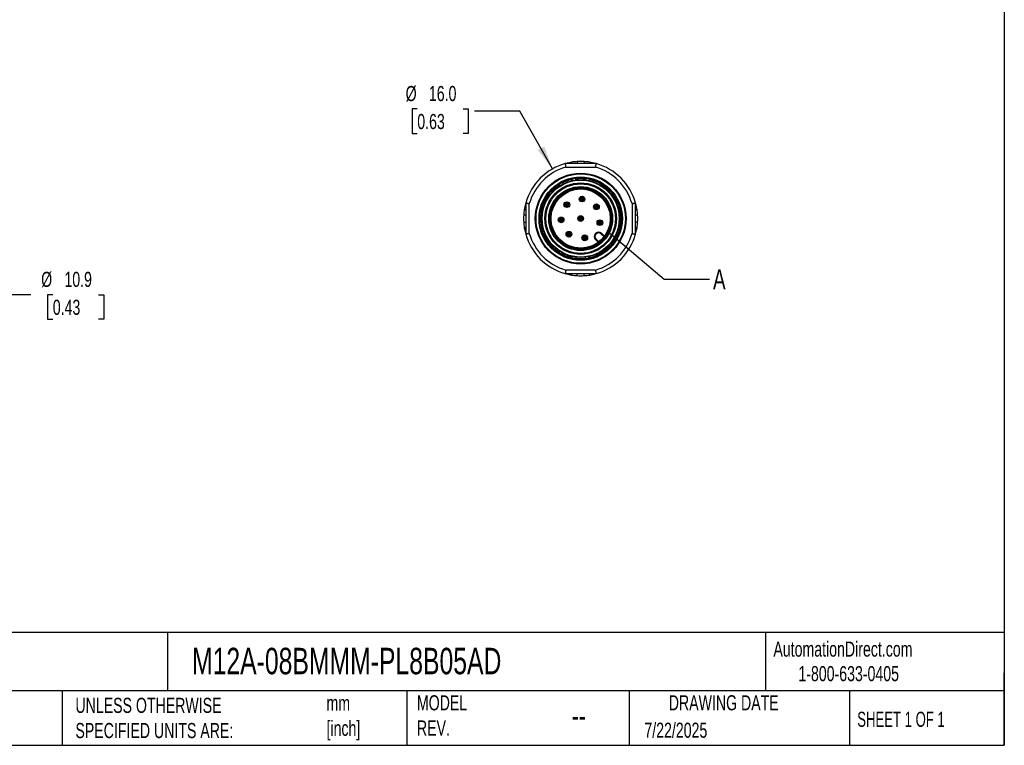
# Model space of a CAD drawing. Header units: millimetres. Extents: x 6 to 273, y 6 to 210.
# Tile 10 of 14: x 135 to 273, y 6 to 108. Entities that reach past the tile are written whole.
import ezdxf

# ---------------------------------------------------------------- set-up
doc = ezdxf.new("R2010")
doc.units = ezdxf.units.MM
doc.linetypes.add('SLD-Solid', pattern=[0])
doc.layers.add('DIMENSIONS', color=140, linetype='SLD-Solid', lineweight=25)
doc.layers.add('TEXT', color=140, linetype='SLD-Solid', lineweight=25)
doc.layers.add('HATCH', color=6, linetype='SLD-Solid')
doc.styles.add('SLDTEXTSTYLE0', font='TXT', dxfattribs={"width": 0.7})
doc.styles.add('SLDTEXTSTYLE1', font='TXT', dxfattribs={"width": 0.65})
doc.dimstyles.new('SLDDIMSTYLE1', dxfattribs={"dimtxt": 2.158008, "dimasz": 3.302, "dimexe": 0, "dimexo": 0.0625, "dimgap": 0.539502, "dimtad": 0, "dimtih": 1, "dimtoh": 1, "dimdec": 1, "dimrnd": 1e-09, "dimzin": 12, "dimdsep": 46, "dimtxsty": 'SLDTEXTSTYLE0', "dimsah": 1, "dimcen": 0.09, "dimadec": 0, "dimazin": 3, "dimtfac": 1, "dimtdec": 1, "dimtofl": 0, "dimtmove": 0, "dimatfit": 3, "dimfxl": 0, "dimfrac": 2, "dimtolj": 1, "dimtzin": 12, "dimarcsym": 0})
doc.dimstyles.new('SLDDIMSTYLE3', dxfattribs={"dimtxt": 2.158008, "dimasz": 3.302, "dimexe": 0, "dimexo": 0.0625, "dimgap": 0.539502, "dimtad": 0, "dimtih": 1, "dimtoh": 1, "dimdec": 1, "dimrnd": 1e-09, "dimzin": 4, "dimdsep": 46, "dimtxsty": 'SLDTEXTSTYLE0', "dimsah": 1, "dimcen": 0, "dimadec": 0, "dimazin": 1, "dimtfac": 1, "dimtdec": 1, "dimtofl": 0, "dimtmove": 0, "dimatfit": 3, "dimfxl": 0, "dimfrac": 2, "dimtolj": 1, "dimtzin": 12, "dimarcsym": 0})
doc.dimstyles.new('SLDDIMSTYLE4', dxfattribs={"dimtxt": 0.18, "dimasz": 3.302, "dimexe": 0, "dimexo": 0.0625, "dimgap": 0, "dimtad": 0, "dimtih": 1, "dimtoh": 1, "dimdec": 0, "dimrnd": 1e-09, "dimzin": 0, "dimdsep": 46, "dimtxsty": 'Standard', "dimblk1": 'NONE', "dimblk2": 'NONE', "dimsah": 1, "dimcen": 0.09, "dimadec": 0, "dimazin": 0, "dimtfac": 3.302, "dimtdec": 0, "dimtofl": 0, "dimtmove": 0, "dimatfit": 3, "dimldrblk": 'NONE', "dimfxl": 0, "dimfrac": 2, "dimtolj": 1, "dimtzin": 0, "dimarcsym": 0})

# ---------------------------------------------------------------- blocks, each defined once
blk = doc.blocks.new('_D_3')
at = {"layer": 'DIMENSIONS'}
for p, q in [((117.93, 85.55), (133.45, 85.55)), ((130.27, 85.55), (130.27, 74.65)), ((117.93, 74.65), (133.45, 74.65)), ((130.27, 69.44), (130.27, 74.65)), ((136.62, 69.44), (130.27, 69.44)), ((139.7, 69.44), (138.98, 69.44)), ((138.98, 69.44), (138.98, 66.01)), ((146.12, 69.44), (146.84, 69.44)), ((146.84, 69.44), (146.84, 66.01)), ((138.98, 66.01), (139.7, 66.01)), ((146.84, 66.01), (146.12, 66.01))]:
    blk.add_line(p, q, dxfattribs=at)
for points in [[(130.27, 85.55), (129.77, 82.25), (130.78, 82.25)], [(130.27, 74.65), (130.78, 77.95), (129.77, 77.95)]]:
    blk.add_solid(points, dxfattribs=at)
at = {"layer": 'DIMENSIONS', "char_height": 2.117, "attachment_point": 1, "style": 'SLDTEXTSTYLE0'}
for s, insert in [('%%c', (138.07, 72.65)), ('10.9', (141.33, 72.65)), ('0.43', (139.7, 68.74))]:
    blk.add_mtext(s, dxfattribs=dict(at, insert=insert))
blk = doc.blocks.new('_D_5')
at = {"layer": 'DIMENSIONS'}
for p, q in [((190.78, 95.45), (190.06, 95.45)), ((190.06, 95.45), (190.06, 92.02)), ((197.19, 95.45), (197.92, 95.45)), ((197.92, 95.45), (197.92, 92.02)), ((205.17, 95.15), (198.82, 95.15)), ((209.74, 87.07), (205.17, 95.15)), ((190.06, 92.02), (190.78, 92.02)), ((197.92, 92.02), (197.19, 92.02))]:
    blk.add_line(p, q, dxfattribs=at)
blk.add_solid([(209.74, 87.07), (208.56, 90.19), (207.68, 89.69)], dxfattribs=at)
at = {"layer": 'DIMENSIONS', "char_height": 2.117, "attachment_point": 1, "style": 'SLDTEXTSTYLE0'}
for s, insert in [('%%c', (189.15, 98.67)), ('16.0', (192.41, 98.67)), ('0.63', (190.78, 94.75))]:
    blk.add_mtext(s, dxfattribs=dict(at, insert=insert))
blk = doc.blocks.new('_None')

msp = doc.modelspace()

# ---------------------------------------------------------------- hatches: boundary and pattern name
at = {"layer": 'HATCH'}
h = msp.add_hatch(color=256, dxfattribs=at)
edge = h.paths.add_edge_path(flags=0)
edge.add_arc((213.87, 82.84), 0.4, 0, 360)
h = msp.add_hatch(color=256, dxfattribs=at)
edge = h.paths.add_edge_path(flags=0)
edge.add_arc((211.74, 82.05), 0.4, 0, 360)
h = msp.add_hatch(color=256, dxfattribs=at)
edge = h.paths.add_edge_path(flags=0)
edge.add_arc((215.88, 81.76), 0.4, 0, 360)
h = msp.add_hatch(color=256, dxfattribs=at)
edge = h.paths.add_edge_path(flags=0)
edge.add_arc((210.94, 79.91), 0.4, 0, 360)
h = msp.add_hatch(color=256, dxfattribs=at)
edge = h.paths.add_edge_path(flags=0)
edge.add_arc((213.68, 80.1), 0.4, 0, 360)
h = msp.add_hatch(color=256, dxfattribs=at)
edge = h.paths.add_edge_path(flags=0)
edge.add_arc((216.37, 79.53), 0.4, 0, 360)
h = msp.add_hatch(color=256, dxfattribs=at)
edge = h.paths.add_edge_path(flags=0)
edge.add_arc((212.03, 77.91), 0.4, 0, 360)
h = msp.add_hatch(color=256, dxfattribs=at)
edge = h.paths.add_edge_path(flags=0)
edge.add_arc((214.25, 77.41), 0.4, 0, 360)

# ---------------------------------------------------------------- linework, layer by layer
for p, q in [((215.85, 87.8), (211.51, 87.8)), ((211.58, 87.3), (215.78, 87.3)), ((212.41, 88), (212.41, 87.8)), ((213.18, 88.09), (213.18, 87.8)), ((214.18, 88.09), (214.18, 87.8)), ((214.95, 88), (214.95, 87.8)), ((213.04, 85.49), (213.02, 85.61)), ((214.34, 85.61), (214.32, 85.49)), ((210.65, 84.74), (210.7, 84.65)), ((211.24, 84.95), (211.18, 85.05)), ((212.42, 85.5), (212.44, 85.4)), ((214.93, 85.39), (214.95, 85.5)), ((209.24, 83.42), (209.34, 83.35)), ((209.71, 83.83), (209.64, 83.89)), ((217.73, 83.89), (217.64, 83.82)), ((218.03, 83.35), (218.12, 83.42)), ((205.98, 82.27), (205.98, 77.93)), ((206.48, 78), (206.48, 82.2)), ((208.38, 81.71), (208.49, 81.67)), ((208.69, 82.24), (208.59, 82.28)), ((218.78, 82.28), (218.69, 82.25)), ((218.88, 81.67), (218.99, 81.71)), ((220.88, 82.2), (220.88, 78)), ((221.38, 77.93), (221.38, 82.27)), ((205.98, 80.6), (205.7, 80.6)), ((205.78, 81.37), (205.98, 81.37)), ((219.22, 80.41), (219.1, 80.41)), ((221.38, 81.37), (221.58, 81.37)), ((221.67, 80.6), (221.38, 80.6)), ((205.7, 79.6), (205.98, 79.6)), ((205.98, 78.83), (205.78, 78.83)), ((219.1, 79.79), (219.22, 79.79)), ((221.67, 79.6), (221.38, 79.6)), ((221.58, 78.83), (221.38, 78.83)), ((208.48, 78.54), (208.38, 78.5)), ((208.59, 77.92), (208.69, 77.96)), ((215.8, 78.05), (215.73, 77.98)), ((215.8, 77.91), (215.73, 77.98)), ((215.8, 78.05), (215.87, 77.98)), ((215.87, 77.98), (215.8, 77.91)), ((216.51, 77.98), (216.58, 78.05)), ((216.95, 77.54), (216.51, 77.98)), ((217.01, 77.62), (216.58, 78.05)), ((218.68, 77.95), (218.78, 77.92)), ((218.99, 78.5), (218.88, 78.54)), ((209.32, 76.84), (209.24, 76.78)), ((209.64, 76.31), (209.73, 76.38)), ((215.73, 77.2), (215.8, 77.27)), ((215.73, 77.2), (216.16, 76.77)), ((215.8, 77.27), (216.24, 76.83)), ((217.64, 76.38), (217.73, 76.31)), ((218.12, 76.78), (218.03, 76.85)), ((210.7, 75.56), (210.65, 75.46)), ((211.18, 75.15), (211.24, 75.26)), ((212.44, 74.82), (212.42, 74.7)), ((213.02, 74.6), (213.04, 74.7)), ((214.32, 74.71), (214.34, 74.6)), ((214.95, 74.7), (214.93, 74.81)), ((211.51, 72.4), (215.85, 72.4)), ((215.78, 72.9), (211.58, 72.9)), ((212.41, 72.2), (212.41, 72.4)), ((213.18, 72.12), (213.18, 72.4)), ((214.18, 72.12), (214.18, 72.4)), ((214.95, 72.2), (214.95, 72.4))]:
    msp.add_line(p, q)
at = {"flags": 128}
for points in [[(212.41, 88), (212.05, 87.93), (211.51, 87.8)], [(215.85, 87.8), (215.32, 87.93), (214.95, 88)], [(205.98, 82.27), (205.85, 81.74), (205.78, 81.37)], [(221.58, 81.37), (221.51, 81.74), (221.38, 82.27)], [(205.78, 78.83), (205.85, 78.46), (205.98, 77.93)], [(221.38, 77.93), (221.51, 78.46), (221.58, 78.83)], [(211.51, 72.4), (212.05, 72.27), (212.41, 72.2)], [(214.95, 72.2), (215.32, 72.27), (215.85, 72.4)]]:
    msp.add_lwpolyline(points, dxfattribs=at)
for centre, radius in [((213.68, 80.1), 6.36), ((213.68, 80.1), 6.26), ((213.68, 80.1), 5.84), ((213.68, 80.1), 5.74), ((213.68, 80.1), 5.45), ((213.68, 80.1), 5.39), ((213.68, 80.1), 5.01), ((213.68, 80.1), 4.87), ((213.68, 80.1), 4.48), ((213.68, 80.1), 4.34), ((213.68, 80.1), 4.21), ((213.68, 80.1), 4.15), ((213.87, 82.84), 0.4), ((211.74, 82.05), 0.4), ((215.88, 81.76), 0.4), ((210.94, 79.91), 0.4), ((213.68, 80.1), 0.4), ((216.37, 79.53), 0.4), ((212.03, 77.91), 0.4), ((214.25, 77.41), 0.4)]:
    msp.add_circle(centre, radius)
for centre, radius, start, end in [((213.68, 80.1), 8, 105.7405, 164.2595), ((213.68, 80.1), 7.5, 106.2602, 163.7398), ((213.68, 80.1), 8, 93.5833, 99.1356), ((213.68, 80.1), 8, 86.4167, 93.5833), ((213.68, 80.1), 8, 80.8644, 86.4167), ((213.68, 80.1), 7.5, 16.2602, 73.7398), ((213.68, 80.1), 8, 15.7405, 74.2595), ((213.68, 80.1), 5.67, 99.4139, 100.5861), ((213.68, 80.1), 5.6, 83.3336, 96.6953), ((213.68, 80.1), 5.67, 79.4139, 80.5861), ((213.68, 80.1), 5.6, 43.0064, 76.9883), ((213.68, 80.1), 5.6, 122.9687, 137.0535), ((213.68, 80.1), 5.67, 119.4139, 120.5861), ((213.68, 80.1), 5.6, 103.3994, 116.6813), ((213.68, 80.1), 5.6, 143.3092, 156.6244), ((213.68, 80.1), 5.67, 139.4139, 140.5861), ((213.68, 80.1), 5.67, 39.4139, 40.5861), ((213.68, 80.1), 5.6, 22.92, 37.0294), ((213.68, 80.1), 5.6, 163.3097, 196.6959), ((213.68, 80.1), 5.67, 159.4139, 160.5861), ((213.68, 80.1), 5.67, 19.4139, 20.5861), ((213.68, 80.1), 5.6, 3.3735, 16.9595), ((213.68, 80.1), 8, 176.4167, 183.5833), ((213.68, 80.1), 8, 170.8644, 176.4167), ((213.68, 80.1), 5.67, 359.4139, 0.5861), ((213.68, 80.1), 8, 3.5833, 9.1356), ((213.68, 80.1), 8, 356.4167, 3.5833), ((213.68, 80.1), 8, 183.5833, 189.1356), ((213.68, 80.1), 5.6, 343.033, 356.6657), ((213.68, 80.1), 8, 350.8644, 356.4167), ((213.68, 80.1), 8, 195.7405, 254.2595), ((213.68, 80.1), 7.5, 196.2602, 253.7398), ((213.68, 80.1), 5.67, 199.4139, 200.5861), ((213.68, 80.1), 5.6, 202.8606, 216.665), ((216.12, 77.59), 0.55, 135, 225), ((216.12, 77.59), 0.45, 135, 225), ((213.68, 80.1), 7.5, 286.2602, 343.7398), ((216.19, 77.66), 0.55, 45, 135), ((213.68, 80.1), 8, 285.7405, 344.2595), ((216.19, 77.66), 0.45, 45, 135), ((213.68, 80.1), 5.6, 323.3193, 336.5994), ((213.68, 80.1), 5.67, 339.4139, 340.5861), ((213.68, 80.1), 5.67, 219.4139, 220.5861), ((213.68, 80.1), 5.6, 223.3358, 237.1356), ((213.68, 80.1), 5.6, 283.3745, 317.0304), ((213.68, 80.1), 5.67, 319.4139, 320.5861), ((213.68, 80.1), 5.67, 239.4139, 240.5861), ((213.68, 80.1), 5.6, 243.3041, 257.0071), ((213.68, 80.1), 5.67, 259.4139, 260.5861), ((213.68, 80.1), 5.6, 263.3197, 276.69), ((213.68, 80.1), 5.67, 279.4139, 280.5861), ((213.68, 80.1), 8, 260.8644, 266.4167), ((213.68, 80.1), 8, 266.4167, 273.5833), ((213.68, 80.1), 8, 273.5833, 279.1356)]:
    msp.add_arc(centre, radius, start, end)
for points in [[(211.51, 87.8), (211.51, 87.8), (211.51, 87.79), (211.52, 87.76), (211.53, 87.7), (211.54, 87.62), (211.55, 87.52), (211.57, 87.41), (211.58, 87.34), (211.58, 87.3)], [(215.78, 87.3), (215.79, 87.34), (215.8, 87.41), (215.81, 87.52), (215.83, 87.62), (215.84, 87.7), (215.85, 87.76), (215.85, 87.79), (215.85, 87.8), (215.85, 87.8)], [(216.76, 84.6), (216.76, 84.6), (216.75, 84.61), (216.72, 84.63)], [(205.98, 82.27), (205.98, 82.27), (205.99, 82.27), (206.03, 82.27), (206.09, 82.26), (206.17, 82.25), (206.26, 82.23), (206.37, 82.22), (206.44, 82.21), (206.48, 82.2)], [(220.88, 82.2), (220.92, 82.21), (220.99, 82.22), (221.1, 82.23), (221.2, 82.25), (221.28, 82.26), (221.34, 82.27), (221.37, 82.27), (221.38, 82.27), (221.38, 82.27)], [(208.24, 80.32), (208.23, 80.19), (208.23, 80.06), (208.23, 79.93)], [(206.48, 78), (206.44, 78), (206.37, 77.99), (206.26, 77.97), (206.17, 77.96), (206.09, 77.95), (206.03, 77.94), (205.99, 77.93), (205.98, 77.93), (205.98, 77.93)], [(220.88, 78), (220.92, 78), (220.99, 77.99), (221.1, 77.97), (221.2, 77.96), (221.28, 77.95), (221.34, 77.94), (221.37, 77.93), (221.38, 77.93), (221.38, 77.93)], [(216.72, 75.58), (216.75, 75.6), (216.76, 75.61), (216.76, 75.61)], [(211.58, 72.9), (211.58, 72.86), (211.57, 72.79), (211.55, 72.68), (211.54, 72.59), (211.53, 72.51), (211.52, 72.45), (211.51, 72.41), (211.51, 72.4), (211.51, 72.4)], [(215.85, 72.4), (215.85, 72.4), (215.85, 72.41), (215.85, 72.45), (215.84, 72.51), (215.83, 72.59), (215.81, 72.68), (215.8, 72.79), (215.79, 72.86), (215.78, 72.9)]]:
    msp.add_open_spline(points, degree=3)
for points, knots in [([(212.42, 85.5), (212.42, 85.51), (212.42, 85.53), (212.43, 85.55), (212.44, 85.57), (212.46, 85.59), (212.48, 85.61), (212.5, 85.62), (212.53, 85.64), (212.58, 85.66), (212.62, 85.67), (212.64, 85.67)], [0, 0, 0, 0, 0.132944, 0.253322, 0.361141, 0.456395, 0.539053, 0.609131, 0.666613, 0.83299, 1, 1, 1, 1]), ([(213.02, 85.61), (213.02, 85.61), (213.02, 85.63), (212.99, 85.66), (212.94, 85.69), (212.87, 85.7), (212.8, 85.7), (212.77, 85.69), (212.76, 85.69)], [0, 0, 0, 0, 0.124417, 0.249619, 0.499397, 0.749038, 0.874635, 1, 1, 1, 1]), ([(214.34, 85.61), (214.34, 85.61), (214.35, 85.63), (214.37, 85.65), (214.39, 85.67), (214.41, 85.68), (214.44, 85.69), (214.46, 85.69), (214.5, 85.7), (214.54, 85.7), (214.59, 85.69), (214.61, 85.69)], [0, 0, 0, 0, 0.132831, 0.253133, 0.360914, 0.456168, 0.538865, 0.609017, 0.666613, 0.832985, 1, 1, 1, 1]), ([(214.95, 85.5), (214.95, 85.51), (214.95, 85.52), (214.93, 85.56), (214.89, 85.6), (214.83, 85.64), (214.77, 85.66), (214.74, 85.67), (214.72, 85.67)], [0, 0, 0, 0, 0.124417, 0.249619, 0.499397, 0.749038, 0.874635, 1, 1, 1, 1]), ([(210.65, 84.74), (210.65, 84.75), (210.64, 84.77), (210.64, 84.79), (210.65, 84.82), (210.66, 84.84), (210.67, 84.87), (210.69, 84.88), (210.71, 84.91), (210.74, 84.94), (210.78, 84.97), (210.8, 84.98)], [0, 0, 0, 0, 0.133392, 0.2540693, 0.362038, 0.457292, 0.5398015, 0.6095792, 0.6666118, 0.8330082, 1, 1, 1, 1]), ([(211.18, 85.05), (211.18, 85.06), (211.17, 85.07), (211.13, 85.09), (211.07, 85.1), (211, 85.08), (210.94, 85.06), (210.91, 85.05), (210.9, 85.04)], [0, 0, 0, 0, 0.1244169, 0.2496193, 0.4993968, 0.7490381, 0.874635, 1, 1, 1, 1]), ([(209.24, 83.42), (209.24, 83.43), (209.23, 83.44), (209.22, 83.47), (209.22, 83.5), (209.22, 83.52), (209.22, 83.55), (209.23, 83.57), (209.24, 83.6), (209.26, 83.65), (209.29, 83.68), (209.3, 83.7)], [0, 0, 0, 0, 0.133198, 0.253745, 0.361649, 0.456903, 0.539477, 0.609385, 0.666612, 0.833, 1, 1, 1, 1]), ([(209.64, 83.89), (209.63, 83.9), (209.62, 83.91), (209.58, 83.91), (209.52, 83.9), (209.46, 83.87), (209.41, 83.82), (209.39, 83.8), (209.38, 83.79)], [0, 0, 0, 0, 0.124417, 0.249619, 0.499397, 0.749038, 0.874635, 1, 1, 1, 1]), ([(217.73, 83.89), (217.73, 83.9), (217.75, 83.91), (217.77, 83.91), (217.8, 83.91), (217.83, 83.9), (217.85, 83.89), (217.87, 83.88), (217.9, 83.87), (217.94, 83.84), (217.97, 83.8), (217.99, 83.79)], [0, 0, 0, 0, 0.133377, 0.254044, 0.362008, 0.457262, 0.539776, 0.609564, 0.666612, 0.833008, 1, 1, 1, 1]), ([(218.12, 83.42), (218.13, 83.43), (218.14, 83.44), (218.15, 83.48), (218.15, 83.54), (218.12, 83.61), (218.09, 83.66), (218.07, 83.69), (218.06, 83.7)], [0, 0, 0, 0, 0.124417, 0.249619, 0.499397, 0.749038, 0.874635, 1, 1, 1, 1]), ([(208.38, 81.71), (208.37, 81.71), (208.35, 81.72), (208.34, 81.74), (208.32, 81.76), (208.32, 81.79), (208.31, 81.82), (208.31, 81.84), (208.31, 81.87), (208.32, 81.92), (208.33, 81.96), (208.34, 81.99)], [0, 0, 0, 0, 0.133006, 0.253426, 0.361265, 0.456519, 0.539157, 0.609193, 0.666613, 0.832992, 1, 1, 1, 1]), ([(208.59, 82.28), (208.58, 82.28), (208.56, 82.29), (208.52, 82.28), (208.47, 82.25), (208.43, 82.19), (208.4, 82.14), (208.38, 82.11), (208.38, 82.09)], [0, 0, 0, 0, 0.124417, 0.249619, 0.499397, 0.749038, 0.874635, 1, 1, 1, 1]), ([(218.78, 82.28), (218.81, 82.29), (218.85, 82.28), (218.93, 82.21), (218.96, 82.16), (218.99, 82.09)], [0, 0, 0, 0, 0.5, 0.5, 1, 1, 1, 1]), ([(218.99, 81.71), (219.02, 81.72), (219.04, 81.75), (219.06, 81.86), (219.05, 81.92), (219.03, 81.99)], [0, 0, 0, 0, 0.5, 0.5, 1, 1, 1, 1]), ([(208.25, 80.57), (208.25, 80.57), (208.25, 80.55), (208.24, 80.47), (208.24, 80.42), (208.24, 80.37)], [0, 0, 0, 0, 0.5, 0.5, 1, 1, 1, 1]), ([(219.22, 80.41), (219.23, 80.41), (219.24, 80.41), (219.27, 80.39), (219.29, 80.37), (219.3, 80.35), (219.31, 80.33), (219.32, 80.3), (219.33, 80.27), (219.34, 80.22), (219.35, 80.18), (219.35, 80.16)], [0, 0, 0, 0, 0.132587, 0.252728, 0.360427, 0.455681, 0.538458, 0.608774, 0.666614, 0.832975, 1, 1, 1, 1]), ([(219.22, 79.79), (219.23, 79.8), (219.24, 79.8), (219.27, 79.82), (219.31, 79.86), (219.34, 79.93), (219.35, 79.99), (219.35, 80.03), (219.35, 80.04)], [0, 0, 0, 0, 0.124417, 0.249619, 0.499397, 0.749038, 0.874635, 1, 1, 1, 1]), ([(208.38, 78.5), (208.37, 78.49), (208.35, 78.49), (208.33, 78.46), (208.31, 78.4), (208.31, 78.33), (208.32, 78.26), (208.33, 78.23), (208.34, 78.22)], [0, 0, 0, 0, 0.1244169, 0.2496193, 0.4993968, 0.7490381, 0.874635, 1, 1, 1, 1]), ([(208.59, 77.92), (208.58, 77.92), (208.56, 77.91), (208.53, 77.92), (208.51, 77.93), (208.49, 77.95), (208.47, 77.96), (208.45, 77.98), (208.43, 78.01), (208.4, 78.05), (208.39, 78.09), (208.38, 78.11)], [0, 0, 0, 0, 0.1332428, 0.2538205, 0.3617393, 0.4569933, 0.5395524, 0.6094299, 0.6666122, 0.8330022, 1, 1, 1, 1]), ([(218.78, 77.92), (218.79, 77.92), (218.8, 77.91), (218.84, 77.92), (218.89, 77.95), (218.94, 78.01), (218.97, 78.06), (218.98, 78.09), (218.99, 78.11)], [0, 0, 0, 0, 0.124417, 0.249619, 0.499397, 0.749038, 0.874635, 1, 1, 1, 1]), ([(218.99, 78.5), (219, 78.49), (219.01, 78.48), (219.03, 78.46), (219.04, 78.44), (219.05, 78.41), (219.05, 78.39), (219.05, 78.36), (219.05, 78.33), (219.05, 78.28), (219.03, 78.24), (219.03, 78.22)], [0, 0, 0, 0, 0.133006, 0.253426, 0.361265, 0.456519, 0.539157, 0.609193, 0.666613, 0.832992, 1, 1, 1, 1]), ([(209.24, 76.78), (209.24, 76.77), (209.23, 76.76), (209.22, 76.73), (209.22, 76.67), (209.24, 76.6), (209.27, 76.54), (209.29, 76.52), (209.3, 76.5)], [0, 0, 0, 0, 0.124417, 0.249619, 0.499397, 0.749038, 0.874635, 1, 1, 1, 1]), ([(209.64, 76.31), (209.63, 76.3), (209.62, 76.29), (209.59, 76.29), (209.56, 76.29), (209.54, 76.3), (209.51, 76.31), (209.49, 76.32), (209.46, 76.34), (209.42, 76.37), (209.39, 76.4), (209.38, 76.42)], [0, 0, 0, 0, 0.133377, 0.254044, 0.362008, 0.457262, 0.539776, 0.609564, 0.666612, 0.833008, 1, 1, 1, 1]), ([(217.73, 76.31), (217.73, 76.3), (217.75, 76.3), (217.78, 76.29), (217.84, 76.3), (217.9, 76.34), (217.95, 76.38), (217.97, 76.4), (217.99, 76.42)], [0, 0, 0, 0, 0.124417, 0.249619, 0.499397, 0.749038, 0.874635, 1, 1, 1, 1]), ([(218.12, 76.78), (218.13, 76.77), (218.14, 76.76), (218.15, 76.73), (218.15, 76.71), (218.15, 76.68), (218.14, 76.65), (218.13, 76.63), (218.12, 76.6), (218.1, 76.56), (218.07, 76.52), (218.06, 76.5)], [0, 0, 0, 0, 0.133198, 0.253745, 0.361649, 0.456903, 0.539477, 0.609385, 0.666612, 0.833, 1, 1, 1, 1]), ([(210.65, 75.46), (210.65, 75.45), (210.64, 75.44), (210.64, 75.4), (210.66, 75.35), (210.71, 75.29), (210.76, 75.25), (210.78, 75.23), (210.8, 75.22)], [0, 0, 0, 0, 0.124417, 0.249619, 0.499397, 0.749038, 0.874635, 1, 1, 1, 1]), ([(211.18, 75.15), (211.17, 75.15), (211.16, 75.13), (211.14, 75.12), (211.11, 75.11), (211.09, 75.11), (211.06, 75.11), (211.04, 75.12), (211, 75.12), (210.96, 75.14), (210.92, 75.16), (210.9, 75.17)], [0, 0, 0, 0, 0.1330373, 0.253478, 0.3613279, 0.4565818, 0.5392095, 0.6092242, 0.6666126, 0.8329938, 1, 1, 1, 1]), ([(212.42, 74.7), (212.42, 74.7), (212.42, 74.68), (212.43, 74.64), (212.47, 74.6), (212.53, 74.56), (212.59, 74.54), (212.63, 74.53), (212.64, 74.53)], [0, 0, 0, 0, 0.124417, 0.249619, 0.499397, 0.749038, 0.874635, 1, 1, 1, 1]), ([(213.02, 74.6), (213.02, 74.59), (213.02, 74.57), (213, 74.55), (212.97, 74.54), (212.95, 74.53), (212.93, 74.52), (212.9, 74.51), (212.87, 74.51), (212.82, 74.5), (212.78, 74.51), (212.76, 74.51)], [0, 0, 0, 0, 0.132831, 0.253133, 0.360914, 0.456168, 0.538865, 0.609017, 0.666613, 0.832985, 1, 1, 1, 1]), ([(214.34, 74.6), (214.34, 74.59), (214.35, 74.57), (214.37, 74.55), (214.42, 74.52), (214.5, 74.5), (214.56, 74.5), (214.59, 74.51), (214.61, 74.51)], [0, 0, 0, 0, 0.124417, 0.249619, 0.499397, 0.749038, 0.874635, 1, 1, 1, 1]), ([(214.95, 74.7), (214.95, 74.69), (214.95, 74.68), (214.94, 74.65), (214.92, 74.63), (214.9, 74.61), (214.88, 74.59), (214.86, 74.58), (214.83, 74.57), (214.79, 74.55), (214.74, 74.54), (214.72, 74.53)], [0, 0, 0, 0, 0.132944, 0.253322, 0.361141, 0.456395, 0.539053, 0.609131, 0.666613, 0.83299, 1, 1, 1, 1])]:
    msp.add_open_spline(points, degree=3, knots=knots)
at = {"layer": 'TEXT'}
for p, q in [((273.05, 209.55), (273.05, 6.35)), ((273.05, 22.13), (6.35, 22.13)), ((155.76, 22.13), (155.76, 13.97)), ((239.58, 22.13), (239.58, 13.97)), ((273.05, 6.35), (273.05, 16.51)), ((273.05, 13.97), (6.35, 13.97)), ((141, 13.97), (141, 6.35)), ((189.3, 13.97), (189.3, 6.35)), ((220.47, 13.97), (220.47, 6.35)), ((251.35, 13.97), (251.35, 6.35)), ((6.35, 6.35), (273.05, 6.35))]:
    msp.add_line(p, q, dxfattribs=at)
msp.add_circle((213.68, 80.1), 4.15, dxfattribs=at)

# ---------------------------------------------------------------- texts
for s, insert, char_height, attachment_point, style in [('A', (232.23, 73.01), 2.82, 1, 'SLDTEXTSTYLE0'), ('AutomationDirect.com', (240.69, 20.88), 2.1167, 1, 'SLDTEXTSTYLE0'), ('M12A-08BMMM-PL8B05AD', (159.21, 20), 3.7042, 1, 'SLDTEXTSTYLE0'), ('1-800-633-0405', (244.19, 17.44), 2.1167, 1, 'SLDTEXTSTYLE0'), ('UNLESS OTHERWISE ^JSPECIFIED UNITS ARE:', (142.87, 13), 2.1167, 1, 'SLDTEXTSTYLE0'), ('mm^J[inch]', (178.06, 13.32), 2.117, 1, 'SLDTEXTSTYLE0'), ('MODEL ^JREV.', (190.73, 13.36), 2.1167, 1, 'SLDTEXTSTYLE0'), ('DRAWING DATE', (233.73, 13.36), 2.1167, 2, 'SLDTEXTSTYLE0'), ('SHEET 1 OF 1', (252.44, 11.05), 2.1167, 1, 'SLDTEXTSTYLE1'), ('--', (212.43, 12.09), 3.175, 1, 'SLDTEXTSTYLE0'), ('7/22/2025', (222.61, 9.52), 2.117, 1, 'SLDTEXTSTYLE0')]:
    msp.add_mtext(s, dxfattribs=dict(at, insert=insert, char_height=char_height, attachment_point=attachment_point, style=style))

# ---------------------------------------------------------------- dimensions: what is measured, and where the dimension line sits
at = {"layer": 'DIMENSIONS'}
dim = msp.add_diameter_dim_2p(p1=(217.62, 73.14), p2=(209.74, 87.07), dimstyle='SLDDIMSTYLE3', dxfattribs=at)
dim.commit()
dim.dimension.update_dxf_attribs({"geometry": '_D_5', "text_midpoint": (193.99, 95.15), "dimtype": 163})
dim = msp.add_linear_dim(base=(130.27, 74.65), p1=(116.66, 85.55), p2=(116.66, 74.65), angle=90, text='%%c<>', dimstyle='SLDDIMSTYLE1', dxfattribs=at)
dim.commit()
dim.dimension.update_dxf_attribs({"geometry": '_D_3', "text_midpoint": (130.27, 69.44), "dimtype": 160})

# ---------------------------------------------------------------- leaders
at = {"layer": 'TEXT', "has_arrowhead": 0}
msp.add_leader([(217.44, 78.33), (225.38, 71.6), (231.73, 71.6)], dimstyle='SLDDIMSTYLE4', dxfattribs=at)

doc.saveas('drawing.dxf')
